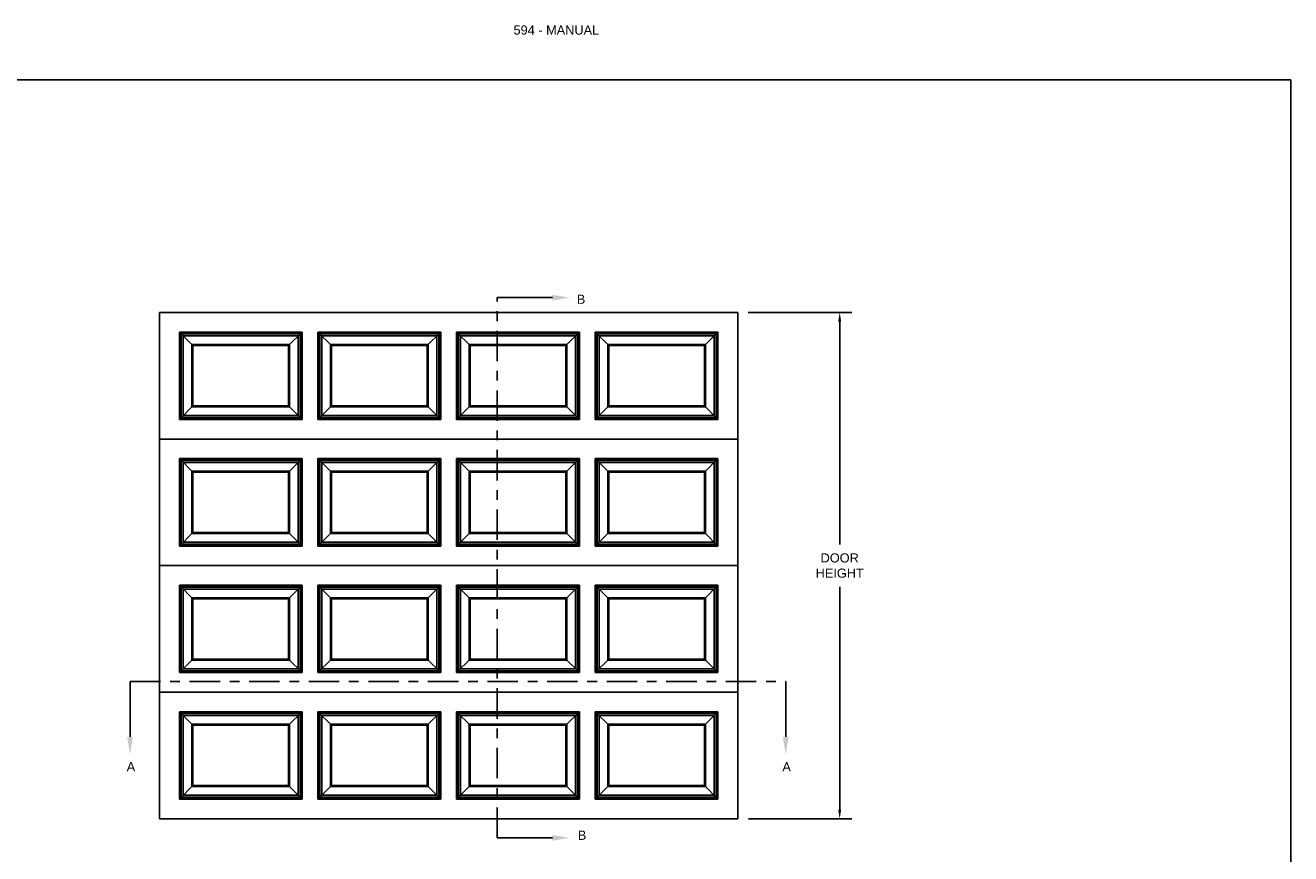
# Model space of a CAD drawing. Header units: inches. Extents: x 168.8 to 189.1, y 234.4 to 247.7.
# Tile 6 of 6: x 176.1 to 189.1, y 239.2 to 247.7. Entities that reach past the tile are written whole.
import ezdxf
from ezdxf import colors
from ezdxf.entities.mleader import LeaderData, LeaderLine
from ezdxf.math import Vec2, Vec3

# ---------------------------------------------------------------- set-up
doc = ezdxf.new("R2010")
doc.units = ezdxf.units.IN
doc.header["$LTSCALE"] = 0.25
doc.header["$MEASUREMENT"] = 0
doc.linetypes.add('C_SOLID_L', pattern=[0])
doc.linetypes.add('CENTER', pattern=[2, 1.25, -0.25, 0.25, -0.25])
for name, color, linetype in [('594', 7, 'Continuous'), ('ANNOTATIONS', 1, 'Continuous'), ('SECTION CUTS', 6, 'CENTER')]:
    doc.layers.add(name, color=color, linetype=linetype)
doc.styles.add('ARIAL', font='arial.ttf', dxfattribs={"height": 0.09375})
doc.styles.get("Standard").update_dxf_attribs({"font": 'romans.shx'})
doc.dimstyles.new('STANDARD$0', dxfattribs={"dimtxt": 0.09375, "dimasz": 0.09375, "dimexe": 0.03125, "dimexo": 0.046875, "dimgap": 0.09, "dimtad": 0, "dimtih": 1, "dimtoh": 1, "dimdec": 4, "dimzin": 0, "dimdsep": 46, "dimtxsty": 'ARIAL', "dimcen": 0.09, "dimadec": 0, "dimazin": 0, "dimtfac": 1, "dimtdec": 4, "dimtofl": 0, "dimtmove": 0, "dimatfit": 1, "dimfxl": 1, "dimtolj": 1, "dimtzin": 0, "dimarcsym": 0})

# ---------------------------------------------------------------- blocks, each defined once
blk = doc.blocks.new('*D9')
at = {"layer": 'ANNOTATIONS', "color": 0, "lineweight": -2, "transparency": 16777216}
for p, q in [((183.483, 244.791), (184.548, 244.791)), ((184.423, 244.697), (184.423, 242.406)), ((184.423, 239.681), (184.423, 241.971)), ((183.486, 239.587), (184.548, 239.587))]:
    blk.add_line(p, q, dxfattribs=at)
at = {"layer": 'ANNOTATIONS', "color": 0, "transparency": 16777216}
for points in [[(184.407, 244.697), (184.438, 244.697), (184.423, 244.791)], [(184.407, 239.681), (184.438, 239.681), (184.423, 239.587)]]:
    blk.add_solid(points, dxfattribs=at)
at = {"layer": 'defpoints', "color": 0, "transparency": 16777216}
for p in [(183.377, 244.791), (183.379, 239.587), (184.423, 239.587)]:
    blk.add_point(p, dxfattribs=at)
at = {"layer": 'ANNOTATIONS', "color": 0, "transparency": 16777216, "insert": (184.423, 242.189), "char_height": 0.0938, "attachment_point": 5, "style": 'ARIAL'}
blk.add_mtext('\\A1;DOOR\\PHEIGHT', dxfattribs=at)

msp = doc.modelspace()

# ---------------------------------------------------------------- linework, layer by layer
at = {"layer": '594'}
for p, q in [((177.42967, 243.48978), (177.42967, 244.79074)), ((183.37693, 244.79074), (177.42967, 244.79074)), ((183.37693, 244.79074), (183.37693, 243.48978)), ((183.37693, 243.48978), (177.42967, 243.48978)), ((177.42967, 243.48978), (177.42967, 242.18881)), ((183.37693, 242.18881), (183.37693, 243.48978)), ((183.37693, 242.18881), (177.42967, 242.18881)), ((177.42967, 242.18881), (177.42967, 240.88785)), ((183.37693, 240.88785), (183.37693, 242.18881)), ((183.37693, 240.88785), (177.42967, 240.88785)), ((177.42967, 240.88785), (177.42967, 239.58689)), ((183.37693, 239.58689), (183.37693, 240.88785)), ((177.42967, 239.58689), (183.37693, 239.58689))]:
    msp.add_line(p, q, dxfattribs=at)
at = {"layer": '594', "linetype": 'C_SOLID_L'}
for p, q in [((177.63488, 244.5894), (178.89713, 244.5894)), ((177.63488, 244.5894), (177.63488, 243.69111)), ((177.63489, 244.5894), (177.77428, 244.45001)), ((177.6391, 244.58519), (178.89292, 244.58519)), ((177.6391, 244.58519), (177.6391, 243.69533)), ((177.65397, 244.57032), (178.87805, 244.57032)), ((177.65397, 244.57032), (177.65397, 243.7102)), ((177.67472, 244.54956), (178.85729, 244.54956)), ((177.67472, 244.54956), (177.67472, 243.73095)), ((178.75774, 244.45001), (178.89713, 244.5894)), ((178.85729, 244.54956), (178.85729, 243.73095)), ((178.87805, 244.57032), (178.87805, 243.7102)), ((178.89292, 244.58519), (178.89292, 243.69533)), ((178.89713, 244.5894), (178.89713, 243.69111)), ((179.05975, 244.5894), (180.32199, 244.5894)), ((179.05975, 244.5894), (179.05975, 243.69111)), ((179.05975, 244.5894), (179.19914, 244.45001)), ((179.06396, 244.58519), (180.31778, 244.58519)), ((179.06396, 244.58519), (179.06396, 243.69533)), ((179.07883, 244.57032), (180.30291, 244.57032)), ((179.07883, 244.57032), (179.07883, 243.7102)), ((179.09958, 244.54956), (180.28216, 244.54956)), ((179.09958, 244.54956), (179.09958, 243.73095)), ((180.18261, 244.45001), (180.32199, 244.5894)), ((180.28216, 244.54956), (180.28216, 243.73095)), ((180.30291, 244.57032), (180.30291, 243.7102)), ((180.31778, 244.58519), (180.31778, 243.69533)), ((180.32199, 244.5894), (180.32199, 243.69111)), ((181.74686, 244.5894), (180.48461, 244.5894)), ((180.48461, 244.5894), (180.48461, 243.69111)), ((180.624, 244.45001), (180.48461, 244.5894)), ((181.74265, 244.58519), (180.48883, 244.58519)), ((180.48883, 244.58519), (180.48883, 243.69533)), ((181.72778, 244.57032), (180.50369, 244.57032)), ((180.50369, 244.57032), (180.50369, 243.7102)), ((181.70702, 244.54956), (180.52445, 244.54956)), ((180.52445, 244.54956), (180.52445, 243.73095)), ((181.74686, 244.5894), (181.60747, 244.45001)), ((181.70702, 244.54956), (181.70702, 243.73095)), ((181.72778, 244.57032), (181.72778, 243.7102)), ((181.74265, 244.58519), (181.74265, 243.69533)), ((181.74686, 244.5894), (181.74686, 243.69111)), ((183.17172, 244.5894), (181.90948, 244.5894)), ((181.90948, 244.5894), (181.90948, 243.69111)), ((182.04887, 244.45001), (181.90948, 244.5894)), ((183.16751, 244.58519), (181.91369, 244.58519)), ((181.91369, 244.58519), (181.91369, 243.69533)), ((183.15264, 244.57032), (181.92856, 244.57032)), ((181.92856, 244.57032), (181.92856, 243.7102)), ((183.13189, 244.54956), (181.94931, 244.54956)), ((181.94931, 244.54956), (181.94931, 243.73095)), ((183.17172, 244.5894), (183.03233, 244.45001)), ((183.13189, 244.54956), (183.13189, 243.73095)), ((183.15264, 244.57032), (183.15264, 243.7102)), ((183.16751, 244.58519), (183.16751, 243.69533)), ((183.17172, 244.5894), (183.17172, 243.69111)), ((177.76343, 244.46085), (178.76858, 244.46085)), ((177.76343, 244.46085), (177.76343, 243.81966)), ((177.77427, 244.45001), (178.75774, 244.45001)), ((177.77427, 244.45001), (177.77427, 243.8305)), ((178.75774, 244.45001), (178.75774, 243.8305)), ((178.76858, 244.46085), (178.76858, 243.81966)), ((179.1883, 244.46085), (180.19345, 244.46085)), ((179.1883, 244.46085), (179.1883, 243.81966)), ((179.19914, 244.45001), (180.1826, 244.45001)), ((179.19914, 244.45001), (179.19914, 243.8305)), ((180.1826, 244.45001), (180.1826, 243.8305)), ((180.19345, 244.46085), (180.19345, 243.81966)), ((181.61831, 244.46085), (180.61316, 244.46085)), ((180.61316, 244.46085), (180.61316, 243.81966)), ((181.60747, 244.45001), (180.624, 244.45001)), ((180.624, 244.45001), (180.624, 243.8305)), ((181.60747, 244.45001), (181.60747, 243.8305)), ((181.61831, 244.46085), (181.61831, 243.81966)), ((183.04318, 244.46085), (182.03803, 244.46085)), ((182.03803, 244.46085), (182.03803, 243.81966)), ((183.03233, 244.45001), (182.04887, 244.45001)), ((182.04887, 244.45001), (182.04887, 243.8305)), ((183.03233, 244.45001), (183.03233, 243.8305)), ((183.04318, 244.46085), (183.04318, 243.81966)), ((177.63489, 243.69111), (177.77428, 243.8305)), ((177.76343, 243.81966), (178.76858, 243.81966)), ((177.77427, 243.8305), (178.75774, 243.8305)), ((178.75774, 243.8305), (178.89713, 243.69111)), ((179.05975, 243.69111), (179.19914, 243.8305)), ((179.1883, 243.81966), (180.19345, 243.81966)), ((179.19914, 243.8305), (180.1826, 243.8305)), ((180.18261, 243.8305), (180.32199, 243.69111)), ((180.624, 243.8305), (180.48461, 243.69111)), ((181.61831, 243.81966), (180.61316, 243.81966)), ((181.60747, 243.8305), (180.624, 243.8305)), ((181.74686, 243.69111), (181.60747, 243.8305)), ((182.04887, 243.8305), (181.90948, 243.69111)), ((183.04318, 243.81966), (182.03803, 243.81966)), ((183.03233, 243.8305), (182.04887, 243.8305)), ((183.17172, 243.69111), (183.03233, 243.8305)), ((177.63488, 243.69111), (178.89713, 243.69111)), ((177.6391, 243.69533), (178.89292, 243.69533)), ((177.65397, 243.7102), (178.87805, 243.7102)), ((177.67472, 243.73095), (178.85729, 243.73095)), ((179.05975, 243.69111), (180.32199, 243.69111)), ((179.06396, 243.69533), (180.31778, 243.69533)), ((179.07883, 243.7102), (180.30291, 243.7102)), ((179.09958, 243.73095), (180.28216, 243.73095)), ((181.74686, 243.69111), (180.48461, 243.69111)), ((181.74265, 243.69533), (180.48883, 243.69533)), ((181.72778, 243.7102), (180.50369, 243.7102)), ((181.70702, 243.73095), (180.52445, 243.73095)), ((183.17172, 243.69111), (181.90948, 243.69111)), ((183.16751, 243.69533), (181.91369, 243.69533)), ((183.15264, 243.7102), (181.92856, 243.7102)), ((183.13189, 243.73095), (181.94931, 243.73095)), ((177.63488, 243.28844), (178.89713, 243.28844)), ((177.63488, 243.28844), (177.63488, 242.39015)), ((177.63489, 243.28843), (177.77428, 243.14904)), ((177.6391, 243.28422), (178.89292, 243.28422)), ((177.6391, 243.28422), (177.6391, 242.39436)), ((177.65397, 243.26935), (178.87805, 243.26935)), ((177.65397, 243.26935), (177.65397, 242.40923)), ((177.67472, 243.2486), (178.85729, 243.2486)), ((177.67472, 243.2486), (177.67472, 242.42999)), ((178.75774, 243.14905), (178.89713, 243.28843)), ((178.85729, 243.2486), (178.85729, 242.42999)), ((178.87805, 243.26935), (178.87805, 242.40923)), ((178.89292, 243.28422), (178.89292, 242.39436)), ((178.89713, 243.28844), (178.89713, 242.39015)), ((179.05975, 243.28844), (180.32199, 243.28844)), ((179.05975, 243.28844), (179.05975, 242.39015)), ((179.05975, 243.28843), (179.19914, 243.14904)), ((179.06396, 243.28422), (180.31778, 243.28422)), ((179.06396, 243.28422), (179.06396, 242.39436)), ((179.07883, 243.26935), (180.30291, 243.26935)), ((179.07883, 243.26935), (179.07883, 242.40923)), ((179.09958, 243.2486), (180.28216, 243.2486)), ((179.09958, 243.2486), (179.09958, 242.42999)), ((180.18261, 243.14905), (180.32199, 243.28843)), ((180.28216, 243.2486), (180.28216, 242.42999)), ((180.30291, 243.26935), (180.30291, 242.40923)), ((180.31778, 243.28422), (180.31778, 242.39436)), ((180.32199, 243.28844), (180.32199, 242.39015)), ((181.74686, 243.28844), (180.48461, 243.28844)), ((180.48461, 243.28844), (180.48461, 242.39015)), ((180.624, 243.14905), (180.48461, 243.28843)), ((181.74265, 243.28422), (180.48883, 243.28422)), ((180.48883, 243.28422), (180.48883, 242.39436)), ((181.72778, 243.26935), (180.50369, 243.26935)), ((180.50369, 243.26935), (180.50369, 242.40923)), ((181.70702, 243.2486), (180.52445, 243.2486)), ((180.52445, 243.2486), (180.52445, 242.42999)), ((181.74686, 243.28843), (181.60747, 243.14904)), ((181.70702, 243.2486), (181.70702, 242.42999)), ((181.72778, 243.26935), (181.72778, 242.40923)), ((181.74265, 243.28422), (181.74265, 242.39436)), ((181.74686, 243.28844), (181.74686, 242.39015)), ((183.17172, 243.28844), (181.90948, 243.28844)), ((181.90948, 243.28844), (181.90948, 242.39015)), ((182.04887, 243.14905), (181.90948, 243.28843)), ((183.16751, 243.28422), (181.91369, 243.28422)), ((181.91369, 243.28422), (181.91369, 242.39436)), ((183.15264, 243.26935), (181.92856, 243.26935)), ((181.92856, 243.26935), (181.92856, 242.40923)), ((183.13189, 243.2486), (181.94931, 243.2486)), ((181.94931, 243.2486), (181.94931, 242.42999)), ((183.17172, 243.28843), (183.03233, 243.14904)), ((183.13189, 243.2486), (183.13189, 242.42999)), ((183.15264, 243.26935), (183.15264, 242.40923)), ((183.16751, 243.28422), (183.16751, 242.39436)), ((183.17172, 243.28844), (183.17172, 242.39015)), ((177.76343, 243.15989), (178.76858, 243.15989)), ((177.76343, 243.15989), (177.76343, 242.5187)), ((177.77427, 243.14905), (178.75774, 243.14905)), ((177.77427, 243.14905), (177.77427, 242.52954)), ((178.75774, 243.14905), (178.75774, 242.52954)), ((178.76858, 243.15989), (178.76858, 242.5187)), ((179.1883, 243.15989), (180.19345, 243.15989)), ((179.1883, 243.15989), (179.1883, 242.5187)), ((179.19914, 243.14905), (180.1826, 243.14905)), ((179.19914, 243.14905), (179.19914, 242.52954)), ((180.1826, 243.14905), (180.1826, 242.52954)), ((180.19345, 243.15989), (180.19345, 242.5187)), ((181.61831, 243.15989), (180.61316, 243.15989)), ((180.61316, 243.15989), (180.61316, 242.5187)), ((181.60747, 243.14905), (180.624, 243.14905)), ((180.624, 243.14905), (180.624, 242.52954)), ((181.60747, 243.14905), (181.60747, 242.52954)), ((181.61831, 243.15989), (181.61831, 242.5187)), ((183.04318, 243.15989), (182.03803, 243.15989)), ((182.03803, 243.15989), (182.03803, 242.5187)), ((183.03233, 243.14905), (182.04887, 243.14905)), ((182.04887, 243.14905), (182.04887, 242.52954)), ((183.03233, 243.14905), (183.03233, 242.52954)), ((183.04318, 243.15989), (183.04318, 242.5187)), ((177.63489, 242.39015), (177.77428, 242.52954)), ((177.76343, 242.5187), (178.76858, 242.5187)), ((177.77427, 242.52954), (178.75774, 242.52954)), ((178.75774, 242.52954), (178.89713, 242.39015)), ((179.05975, 242.39015), (179.19914, 242.52954)), ((179.1883, 242.5187), (180.19345, 242.5187)), ((179.19914, 242.52954), (180.1826, 242.52954)), ((180.18261, 242.52954), (180.32199, 242.39015)), ((180.624, 242.52954), (180.48461, 242.39015)), ((181.61831, 242.5187), (180.61316, 242.5187)), ((181.60747, 242.52954), (180.624, 242.52954)), ((181.74686, 242.39015), (181.60747, 242.52954)), ((182.04887, 242.52954), (181.90948, 242.39015)), ((183.04318, 242.5187), (182.03803, 242.5187)), ((183.03233, 242.52954), (182.04887, 242.52954)), ((183.17172, 242.39015), (183.03233, 242.52954)), ((177.63488, 242.39015), (178.89713, 242.39015)), ((177.6391, 242.39436), (178.89292, 242.39436)), ((177.65397, 242.40923), (178.87805, 242.40923)), ((177.67472, 242.42999), (178.85729, 242.42999)), ((179.05975, 242.39015), (180.32199, 242.39015)), ((179.06396, 242.39436), (180.31778, 242.39436)), ((179.07883, 242.40923), (180.30291, 242.40923)), ((179.09958, 242.42999), (180.28216, 242.42999)), ((181.74686, 242.39015), (180.48461, 242.39015)), ((181.74265, 242.39436), (180.48883, 242.39436)), ((181.72778, 242.40923), (180.50369, 242.40923)), ((181.70702, 242.42999), (180.52445, 242.42999)), ((183.17172, 242.39015), (181.90948, 242.39015)), ((183.16751, 242.39436), (181.91369, 242.39436)), ((183.15264, 242.40923), (181.92856, 242.40923)), ((183.13189, 242.42999), (181.94931, 242.42999)), ((177.63488, 241.98747), (178.89713, 241.98747)), ((177.63488, 241.98747), (177.63488, 241.08919)), ((177.63489, 241.98747), (177.77428, 241.84808)), ((177.6391, 241.98326), (178.89292, 241.98326)), ((177.6391, 241.98326), (177.6391, 241.0934)), ((177.65397, 241.96839), (178.87805, 241.96839)), ((177.65397, 241.96839), (177.65397, 241.10827)), ((177.67472, 241.94764), (178.85729, 241.94764)), ((177.67472, 241.94764), (177.67472, 241.12902)), ((178.75774, 241.84808), (178.89713, 241.98747)), ((178.85729, 241.94764), (178.85729, 241.12902)), ((178.87805, 241.96839), (178.87805, 241.10827)), ((178.89292, 241.98326), (178.89292, 241.0934)), ((178.89713, 241.98747), (178.89713, 241.08919)), ((179.05975, 241.98747), (180.32199, 241.98747)), ((179.05975, 241.98747), (179.05975, 241.08919)), ((179.05975, 241.98747), (179.19914, 241.84808)), ((179.06396, 241.98326), (180.31778, 241.98326)), ((179.06396, 241.98326), (179.06396, 241.0934)), ((179.07883, 241.96839), (180.30291, 241.96839)), ((179.07883, 241.96839), (179.07883, 241.10827)), ((179.09958, 241.94764), (180.28216, 241.94764)), ((179.09958, 241.94764), (179.09958, 241.12902)), ((180.18261, 241.84808), (180.32199, 241.98747)), ((180.28216, 241.94764), (180.28216, 241.12902)), ((180.30291, 241.96839), (180.30291, 241.10827)), ((180.31778, 241.98326), (180.31778, 241.0934)), ((180.32199, 241.98747), (180.32199, 241.08919)), ((181.74686, 241.98747), (180.48461, 241.98747)), ((180.48461, 241.98747), (180.48461, 241.08919)), ((180.624, 241.84808), (180.48461, 241.98747)), ((181.74265, 241.98326), (180.48883, 241.98326)), ((180.48883, 241.98326), (180.48883, 241.0934)), ((181.72778, 241.96839), (180.50369, 241.96839)), ((180.50369, 241.96839), (180.50369, 241.10827)), ((181.70702, 241.94764), (180.52445, 241.94764)), ((180.52445, 241.94764), (180.52445, 241.12902)), ((181.74686, 241.98747), (181.60747, 241.84808)), ((181.70702, 241.94764), (181.70702, 241.12902)), ((181.72778, 241.96839), (181.72778, 241.10827)), ((181.74265, 241.98326), (181.74265, 241.0934)), ((181.74686, 241.98747), (181.74686, 241.08919)), ((183.17172, 241.98747), (181.90948, 241.98747)), ((181.90948, 241.98747), (181.90948, 241.08919)), ((182.04887, 241.84808), (181.90948, 241.98747)), ((183.16751, 241.98326), (181.91369, 241.98326)), ((181.91369, 241.98326), (181.91369, 241.0934)), ((183.15264, 241.96839), (181.92856, 241.96839)), ((181.92856, 241.96839), (181.92856, 241.10827)), ((183.13189, 241.94764), (181.94931, 241.94764)), ((181.94931, 241.94764), (181.94931, 241.12902)), ((183.17172, 241.98747), (183.03233, 241.84808)), ((183.13189, 241.94764), (183.13189, 241.12902)), ((183.15264, 241.96839), (183.15264, 241.10827)), ((183.16751, 241.98326), (183.16751, 241.0934)), ((183.17172, 241.98747), (183.17172, 241.08919)), ((177.76343, 241.85892), (178.76858, 241.85892)), ((177.76343, 241.85892), (177.76343, 241.21774)), ((177.77427, 241.84808), (178.75774, 241.84808)), ((177.77427, 241.84808), (177.77427, 241.22858)), ((178.75774, 241.84808), (178.75774, 241.22858)), ((178.76858, 241.85892), (178.76858, 241.21774)), ((179.1883, 241.85892), (180.19345, 241.85892)), ((179.1883, 241.85892), (179.1883, 241.21774)), ((179.19914, 241.84808), (180.1826, 241.84808)), ((179.19914, 241.84808), (179.19914, 241.22858)), ((180.1826, 241.84808), (180.1826, 241.22858)), ((180.19345, 241.85892), (180.19345, 241.21774)), ((181.61831, 241.85892), (180.61316, 241.85892)), ((180.61316, 241.85892), (180.61316, 241.21774)), ((181.60747, 241.84808), (180.624, 241.84808)), ((180.624, 241.84808), (180.624, 241.22858)), ((181.60747, 241.84808), (181.60747, 241.22858)), ((181.61831, 241.85892), (181.61831, 241.21774)), ((183.04318, 241.85892), (182.03803, 241.85892)), ((182.03803, 241.85892), (182.03803, 241.21774)), ((183.03233, 241.84808), (182.04887, 241.84808)), ((182.04887, 241.84808), (182.04887, 241.22858)), ((183.03233, 241.84808), (183.03233, 241.22858)), ((183.04318, 241.85892), (183.04318, 241.21774)), ((177.63489, 241.08919), (177.77428, 241.22858)), ((177.76343, 241.21774), (178.76858, 241.21774)), ((177.77427, 241.22858), (178.75774, 241.22858)), ((178.75774, 241.22858), (178.89713, 241.08919)), ((179.05975, 241.08919), (179.19914, 241.22858)), ((179.1883, 241.21774), (180.19345, 241.21774)), ((179.19914, 241.22858), (180.1826, 241.22858)), ((180.18261, 241.22858), (180.32199, 241.08919)), ((180.624, 241.22858), (180.48461, 241.08919)), ((181.61831, 241.21774), (180.61316, 241.21774)), ((181.60747, 241.22858), (180.624, 241.22858)), ((181.74686, 241.08919), (181.60747, 241.22858)), ((182.04887, 241.22858), (181.90948, 241.08919)), ((183.04318, 241.21774), (182.03803, 241.21774)), ((183.03233, 241.22858), (182.04887, 241.22858)), ((183.17172, 241.08919), (183.03233, 241.22858)), ((177.63488, 241.08919), (178.89713, 241.08919)), ((177.6391, 241.0934), (178.89292, 241.0934)), ((177.65397, 241.10827), (178.87805, 241.10827)), ((177.67472, 241.12902), (178.85729, 241.12902)), ((179.05975, 241.08919), (180.32199, 241.08919)), ((179.06396, 241.0934), (180.31778, 241.0934)), ((179.07883, 241.10827), (180.30291, 241.10827)), ((179.09958, 241.12902), (180.28216, 241.12902)), ((181.74686, 241.08919), (180.48461, 241.08919)), ((181.74265, 241.0934), (180.48883, 241.0934)), ((181.72778, 241.10827), (180.50369, 241.10827)), ((181.70702, 241.12902), (180.52445, 241.12902)), ((183.17172, 241.08919), (181.90948, 241.08919)), ((183.16751, 241.0934), (181.91369, 241.0934)), ((183.15264, 241.10827), (181.92856, 241.10827)), ((183.13189, 241.12902), (181.94931, 241.12902)), ((177.63488, 240.68651), (178.89713, 240.68651)), ((177.63488, 240.68651), (177.63488, 239.78822)), ((177.63489, 240.68651), (177.77428, 240.54712)), ((177.6391, 240.68229), (178.89292, 240.68229)), ((177.6391, 240.68229), (177.6391, 239.79244)), ((177.65397, 240.66743), (178.87805, 240.66743)), ((177.65397, 240.66743), (177.65397, 239.80731)), ((177.67472, 240.64667), (178.85729, 240.64667)), ((177.67472, 240.64667), (177.67472, 239.82806)), ((178.75774, 240.54712), (178.89713, 240.68651)), ((178.85729, 240.64667), (178.85729, 239.82806)), ((178.87805, 240.66743), (178.87805, 239.80731)), ((178.89292, 240.68229), (178.89292, 239.79244)), ((178.89713, 240.68651), (178.89713, 239.78822)), ((179.05975, 240.68651), (180.32199, 240.68651)), ((179.05975, 240.68651), (179.05975, 239.78822)), ((179.05975, 240.68651), (179.19914, 240.54712)), ((179.06396, 240.68229), (180.31778, 240.68229)), ((179.06396, 240.68229), (179.06396, 239.79244)), ((179.07883, 240.66743), (180.30291, 240.66743)), ((179.07883, 240.66743), (179.07883, 239.80731)), ((179.09958, 240.64667), (180.28216, 240.64667)), ((179.09958, 240.64667), (179.09958, 239.82806)), ((180.18261, 240.54712), (180.32199, 240.68651)), ((180.28216, 240.64667), (180.28216, 239.82806)), ((180.30291, 240.66743), (180.30291, 239.80731)), ((180.31778, 240.68229), (180.31778, 239.79244)), ((180.32199, 240.68651), (180.32199, 239.78822)), ((181.74686, 240.68651), (180.48461, 240.68651)), ((180.48461, 240.68651), (180.48461, 239.78822)), ((180.624, 240.54712), (180.48461, 240.68651)), ((181.74265, 240.68229), (180.48883, 240.68229)), ((180.48883, 240.68229), (180.48883, 239.79244)), ((181.72778, 240.66743), (180.50369, 240.66743)), ((180.50369, 240.66743), (180.50369, 239.80731)), ((181.70702, 240.64667), (180.52445, 240.64667)), ((180.52445, 240.64667), (180.52445, 239.82806)), ((181.74686, 240.68651), (181.60747, 240.54712)), ((181.70702, 240.64667), (181.70702, 239.82806)), ((181.72778, 240.66743), (181.72778, 239.80731)), ((181.74265, 240.68229), (181.74265, 239.79244)), ((181.74686, 240.68651), (181.74686, 239.78822)), ((183.17172, 240.68651), (181.90948, 240.68651)), ((181.90948, 240.68651), (181.90948, 239.78822)), ((182.04887, 240.54712), (181.90948, 240.68651)), ((183.16751, 240.68229), (181.91369, 240.68229)), ((181.91369, 240.68229), (181.91369, 239.79244)), ((183.15264, 240.66743), (181.92856, 240.66743)), ((181.92856, 240.66743), (181.92856, 239.80731)), ((183.13189, 240.64667), (181.94931, 240.64667)), ((181.94931, 240.64667), (181.94931, 239.82806)), ((183.17172, 240.68651), (183.03233, 240.54712)), ((183.13189, 240.64667), (183.13189, 239.82806)), ((183.15264, 240.66743), (183.15264, 239.80731)), ((183.16751, 240.68229), (183.16751, 239.79244)), ((183.17172, 240.68651), (183.17172, 239.78822)), ((177.76343, 240.55796), (178.76858, 240.55796)), ((177.76343, 240.55796), (177.76343, 239.91677)), ((177.77427, 240.54712), (178.75774, 240.54712)), ((177.77427, 240.54712), (177.77427, 239.92761)), ((178.75774, 240.54712), (178.75774, 239.92761)), ((178.76858, 240.55796), (178.76858, 239.91677)), ((179.1883, 240.55796), (180.19345, 240.55796)), ((179.1883, 240.55796), (179.1883, 239.91677)), ((179.19914, 240.54712), (180.1826, 240.54712)), ((179.19914, 240.54712), (179.19914, 239.92761)), ((180.1826, 240.54712), (180.1826, 239.92761)), ((180.19345, 240.55796), (180.19345, 239.91677)), ((181.61831, 240.55796), (180.61316, 240.55796)), ((180.61316, 240.55796), (180.61316, 239.91677)), ((181.60747, 240.54712), (180.624, 240.54712)), ((180.624, 240.54712), (180.624, 239.92761)), ((181.60747, 240.54712), (181.60747, 239.92761)), ((181.61831, 240.55796), (181.61831, 239.91677)), ((183.04318, 240.55796), (182.03803, 240.55796)), ((182.03803, 240.55796), (182.03803, 239.91677)), ((183.03233, 240.54712), (182.04887, 240.54712)), ((182.04887, 240.54712), (182.04887, 239.92761)), ((183.03233, 240.54712), (183.03233, 239.92761)), ((183.04318, 240.55796), (183.04318, 239.91677)), ((177.63489, 239.78822), (177.77428, 239.92761)), ((177.76343, 239.91677), (178.76858, 239.91677)), ((177.77427, 239.92761), (178.75774, 239.92761)), ((178.75774, 239.92761), (178.89713, 239.78822)), ((179.05975, 239.78822), (179.19914, 239.92761)), ((179.1883, 239.91677), (180.19345, 239.91677)), ((179.19914, 239.92761), (180.1826, 239.92761)), ((180.18261, 239.92761), (180.32199, 239.78822)), ((180.624, 239.92761), (180.48461, 239.78822)), ((181.61831, 239.91677), (180.61316, 239.91677)), ((181.60747, 239.92761), (180.624, 239.92761)), ((181.74686, 239.78822), (181.60747, 239.92761)), ((182.04887, 239.92761), (181.90948, 239.78822)), ((183.04318, 239.91677), (182.03803, 239.91677)), ((183.03233, 239.92761), (182.04887, 239.92761)), ((183.17172, 239.78822), (183.03233, 239.92761)), ((177.63488, 239.78822), (178.89713, 239.78822)), ((177.6391, 239.79244), (178.89292, 239.79244)), ((177.65397, 239.80731), (178.87805, 239.80731)), ((177.67472, 239.82806), (178.85729, 239.82806)), ((179.05975, 239.78822), (180.32199, 239.78822)), ((179.06396, 239.79244), (180.31778, 239.79244)), ((179.07883, 239.80731), (180.30291, 239.80731)), ((179.09958, 239.82806), (180.28216, 239.82806)), ((181.74686, 239.78822), (180.48461, 239.78822)), ((181.74265, 239.79244), (180.48883, 239.79244)), ((181.72778, 239.80731), (180.50369, 239.80731)), ((181.70702, 239.82806), (180.52445, 239.82806)), ((183.17172, 239.78822), (181.90948, 239.78822)), ((183.16751, 239.79244), (181.91369, 239.79244)), ((183.15264, 239.80731), (181.92856, 239.80731)), ((183.13189, 239.82806), (181.94931, 239.82806))]:
    msp.add_line(p, q, dxfattribs=at)
at = {"layer": 'defpoints'}
msp.add_lwpolyline([(189.05875, 234.44685), (168.77187, 234.44685), (168.77187, 247.18196), (189.05875, 247.18196)], close=True, dxfattribs=at)
at = {"layer": 'SECTION CUTS'}
for p, q in [((180.90035, 239.39025), (180.90035, 244.9435)), ((177.12811, 240.99724), (183.86811, 240.99724))]:
    msp.add_line(p, q, dxfattribs=at)

# ---------------------------------------------------------------- texts
at = {"layer": 'ANNOTATIONS', "insert": (181.06988, 247.74099), "char_height": 0.09375, "width": 6.6097632, "attachment_point": 1, "line_spacing_factor": 0.86134, "style": 'ARIAL'}
msp.add_mtext('594 - MANUAL ', dxfattribs=at)
at = {"layer": 'SECTION CUTS', "style": 'ARIAL'}
for s, p in [('B', (181.72044, 244.87971)), ('A', (177.09363, 240.07481)), ('A', (183.83363, 240.07481)), ('B', (181.73112, 239.37012))]:
    msp.add_text(s, height=0.09375, dxfattribs=at).set_placement(p)

# ---------------------------------------------------------------- dimensions: what is measured, and where the dimension line sits
at = {"layer": 'ANNOTATIONS'}
dim = msp.add_linear_dim(base=(184.42257, 239.58689), p1=(183.37693, 244.79074), p2=(183.37948, 239.58689), angle=90, text='DOOR\\PHEIGHT', dimstyle='STANDARD$0', override={"dimexe": 0.125, "dimexo": 0.10625, "dimcen": 0.153, "dimtmove": 1}, dxfattribs=at)
dim.commit()
dim.dimension.update_dxf_attribs({"geometry": '*D9', "text_midpoint": (184.42257, 242.18881)})

# ---------------------------------------------------------------- leaders
at = {"layer": 'SECTION CUTS'}
ml = msp.add_multileader_mtext('Standard', dxfattribs=at)
ml.set_content('', color=256)
ml.set_leader_properties()
ml.build(insert=Vec2(0, 0))
ml.multileader.update_dxf_attribs({"dogleg_length": 0, "arrow_head_size": 0.18})
ctx = ml.context
ctx.base_point, ctx.char_height, ctx.arrow_head_size, ctx.landing_gap_size, ctx.plane_origin, ctx.plane_x_axis, ctx.plane_y_axis = Vec3(180.90035, 244.9435), 0.18, 0.18, 0, Vec3(181.64987, 244.9435), Vec3(0, 1), Vec3(-1, 0)
notes = []
notes.append((ctx, [(0, (1, 1, 0), (180.90035, 244.9435), (1, 0), 0, [(0, [(181.64987, 244.9435)], 0, [])])]))
ctx.mtext.insert, ctx.mtext.text_direction, ctx.mtext.rotation, ctx.mtext.flow_direction = Vec3(180.81035, 244.9435), Vec3(0, 1), 1.57079633, 5
ml = msp.add_multileader_mtext('Standard', dxfattribs=at)
ml.set_content('', color=256)
ml.set_leader_properties()
ml.build(insert=Vec2(0, 0))
ml.multileader.update_dxf_attribs({"dogleg_length": 0, "arrow_head_size": 0.18})
ctx = ml.context
ctx.base_point, ctx.char_height, ctx.arrow_head_size, ctx.landing_gap_size, ctx.plane_origin = Vec3(177.12811, 240.99724), 0.18, 0.18, 0, Vec3(177.12811, 240.24772)
notes.append((ctx, [(0, (1, 1, 0), (177.12811, 240.99724), (1, 0), 0, [(0, [(177.12811, 240.24772)], 0, [])])]))
ctx.mtext.insert, ctx.mtext.flow_direction = Vec3(177.12811, 241.08724), 5
ml = msp.add_multileader_mtext('Standard', dxfattribs=at)
ml.set_content('', color=256)
ml.set_leader_properties()
ml.build(insert=Vec2(0, 0))
ml.multileader.update_dxf_attribs({"dogleg_length": 0, "arrow_head_size": 0.18})
ctx = ml.context
ctx.base_point, ctx.char_height, ctx.arrow_head_size, ctx.landing_gap_size, ctx.plane_origin = Vec3(183.86811, 240.99724), 0.18, 0.18, 0, Vec3(183.86811, 240.24772)
notes.append((ctx, [(0, (1, 1, 0), (183.86811, 240.99724), (1, 0), 0, [(0, [(183.86811, 240.24772)], 0, [])])]))
ctx.mtext.insert, ctx.mtext.flow_direction = Vec3(183.86811, 241.08724), 5
ml = msp.add_multileader_mtext('Standard', dxfattribs=at)
ml.set_content('', color=256)
ml.set_leader_properties()
ml.build(insert=Vec2(0, 0))
ml.multileader.update_dxf_attribs({"dogleg_length": 0, "arrow_head_size": 0.18})
ctx = ml.context
ctx.base_point, ctx.char_height, ctx.arrow_head_size, ctx.landing_gap_size, ctx.plane_origin, ctx.plane_x_axis, ctx.plane_y_axis = Vec3(180.90035, 239.39025), 0.18, 0.18, 0, Vec3(181.64987, 239.39025), Vec3(0, 1), Vec3(-1, 0)
notes.append((ctx, [(0, (1, 1, 0), (180.90035, 239.39025), (1, 0), 0, [(0, [(181.64987, 239.39025)], 0, [])])]))
ctx.mtext.insert, ctx.mtext.text_direction, ctx.mtext.rotation, ctx.mtext.flow_direction = Vec3(180.81035, 239.39025), Vec3(0, 1), 1.57079633, 5
for ctx, leaders in notes:
    for number, flags, end, landing, length, lines in leaders:
        leader = LeaderData()
        leader.index, (leader.has_last_leader_line, leader.has_dogleg_vector, leader.attachment_direction) = number, flags
        leader.last_leader_point, leader.dogleg_vector, leader.dogleg_length = Vec3(end), Vec3(landing), length
        for number, points, colour, breaks in lines:
            line = LeaderLine()
            line.index, line.vertices, line.color, line.breaks = number, Vec3.list(points), colors.encode_raw_color(colour), breaks
            leader.lines.append(line)
        ctx.leaders.append(leader)

doc.saveas('drawing.dxf')
